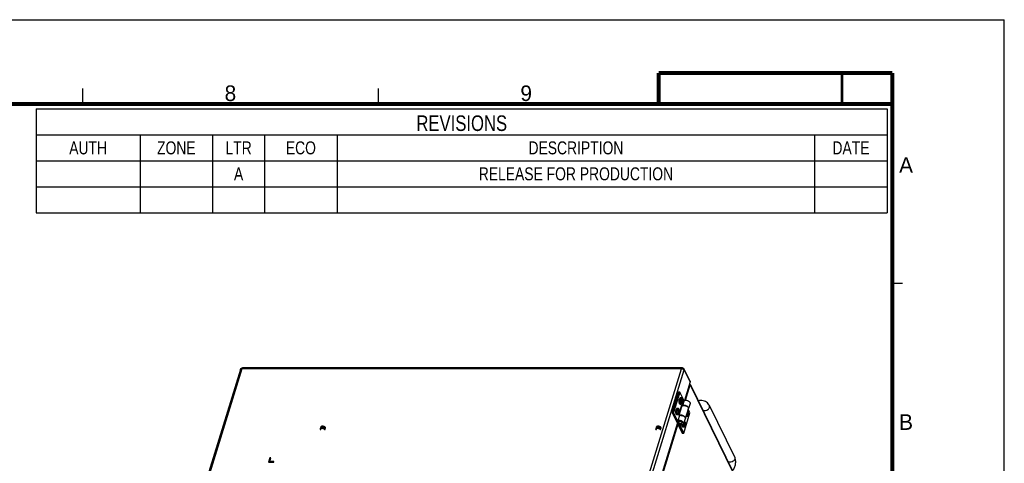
# Model space of a CAD drawing. Header units: millimetres. Extents: x 10 to 584, y 4 to 410.
# Tile 57 of 57: x 394 to 584, y 325 to 410. Entities that reach past the tile are written whole.
import ezdxf

# ---------------------------------------------------------------- set-up
doc = ezdxf.new("R2010")
doc.units = ezdxf.units.MM
doc.header["$LTSCALE"] = 32.67
doc.layers.get('0').update_dxf_attribs({"linetype": 'CONTINUOUS'})
doc.layers.add('02___PRT_ALL_AXES', color=7, linetype='CONTINUOUS')
doc.layers.add('06___PRT_ALL_SURFS', color=7, linetype='CONTINUOUS')
doc.styles.get("Standard").update_dxf_attribs({"font": 'txt', "width": 0.8})
doc.styles.add('TEXTSTYLE_2', font='txt')

# ---------------------------------------------------------------- blocks, each defined once
blk = doc.blocks.new('*T5')
at = {"color": 4, "linetype": 'Continuous'}
for p, q in [((0, 0), (164, 0)), ((0, 0), (0, -20)), ((164, 0), (164, -20)), ((0, -5), (164, -5)), ((20, -5), (20, -20)), ((34, -5), (34, -20)), ((44, -5), (44, -20)), ((58, -5), (58, -20)), ((150, -5), (150, -20)), ((0, -10), (164, -10)), ((0, -15), (164, -15)), ((0, -20), (164, -20))]:
    blk.add_line(p, q, dxfattribs=at)
at = {"color": 2, "linetype": 'Continuous', "attachment_point": 2, "line_spacing_factor": 0.9}
for s, insert, char_height, width in [('REVISIONS', (82, -1.25), 3, 43.2), ('AUTH', (10, -6.25), 2.5, 16), ('ZONE', (27, -6.25), 2.5, 16), ('LTR', (39, -6.25), 2.5, 12), ('ECO', (51, -6.25), 2.5, 12), ('DESCRIPTION', (104, -6.25), 2.5, 44), ('DATE', (157, -6.25), 2.5, 16), ('A', (39, -11.25), 2.5, 4), ('RELEASE FOR PRODUCTION', (104, -11.25), 2.5, 88)]:
    blk.add_mtext(s, dxfattribs=dict(at, insert=insert, char_height=char_height, width=width))

msp = doc.modelspace()

# ---------------------------------------------------------------- linework, layer by layer
at = {"color": 7, "linetype": 'Continuous'}
for p, q in [((10, 410), (584, 410)), ((584, 10), (584, 410)), ((406.4108, 393.7533), (406.4108, 396.7533)), ((463.4108, 393.7533), (463.4108, 396.7533)), ((562.4108, 359.2533), (564.4108, 359.2533)), ((436.8275, 342.6638), (420.4154, 289.5543)), ((437.0877, 342.7944), (420.6756, 289.6848)), ((521.8253, 342.7944), (437.0877, 342.7944)), ((521.9473, 342.9457), (437.2094, 342.9457)), ((505.4132, 289.6848), (521.8253, 342.7944)), ((505.9036, 289.4362), (522.3157, 342.5457)), ((523.4351, 340.422), (522.3064, 342.7219)), ((523.4444, 340.2458), (522.3157, 342.5457)), ((523.4444, 340.2458), (522.345, 336.6882)), ((521.2032, 338.3021), (519.9929, 334.3855)), ((521.4795, 338.3021), (520.2692, 334.3855)), ((521.4795, 338.3021), (521.2032, 338.3021)), ((522.2985, 336.6333), (521.4795, 338.3021)), ((521.2929, 333.9336), (521.8835, 335.8449)), ((521.7424, 336.3433), (521.7336, 336.3148)), ((521.909, 336.7648), (521.7384, 336.7648)), ((521.9274, 336.3433), (521.7424, 336.3433)), ((521.8727, 336.7648), (521.8151, 336.5783)), ((522, 336.5783), (521.8151, 336.5783)), ((521.8151, 336.5783), (521.8913, 336.4229)), ((521.8913, 336.4229), (521.8667, 336.3433)), ((521.8835, 335.8449), (521.9805, 335.6472)), ((522.0209, 336.4229), (521.8913, 336.4229)), ((522.0055, 336.7741), (521.9105, 336.7741)), ((522.3109, 336.6736), (522.0011, 335.671)), ((523.4366, 336.1151), (523.1268, 335.1125)), ((519.9929, 334.3855), (520.2692, 334.3855)), ((519.9929, 334.3855), (520.969, 332.3963)), ((521.2453, 332.3963), (520.2692, 334.3855)), ((521.1131, 334.3066), (521.1043, 334.2781)), ((521.2797, 334.7281), (521.1091, 334.7281)), ((521.2981, 334.3066), (521.1131, 334.3066)), ((521.2433, 334.7281), (521.1857, 334.5416)), ((521.3707, 334.5416), (521.1857, 334.5416)), ((521.1857, 334.5416), (521.2619, 334.3862)), ((521.2619, 334.3862), (521.2373, 334.3066)), ((521.3915, 334.3862), (521.2619, 334.3862)), ((521.3762, 334.7375), (521.2811, 334.7375)), ((521.2929, 333.9336), (521.398, 333.7194)), ((521.334, 333.8497), (521.8417, 335.4924)), ((521.8179, 335.4155), (521.7767, 335.4994)), ((522.0011, 335.671), (522.0123, 335.6626)), ((522.0123, 335.6627), (522.0132, 335.663)), ((522.2215, 330.4072), (523.4318, 334.3238)), ((522.541, 333.2168), (523.1219, 335.0968)), ((522.9016, 333.9812), (522.8928, 333.9527)), ((523.0866, 333.9812), (522.9016, 333.9812)), ((523.0682, 334.4026), (522.9074, 334.4026)), ((523.0318, 334.4026), (522.9742, 334.2162)), ((523.1592, 334.2162), (522.9742, 334.2162)), ((522.9742, 334.2162), (523.0505, 334.0608)), ((523.0505, 334.0608), (523.0259, 333.9812)), ((523.18, 334.0608), (523.0505, 334.0608)), ((523.1647, 334.412), (523.0696, 334.412)), ((523.4318, 334.3238), (523.0951, 335.01)), ((532.0461, 325.7497), (527.1655, 335.6955)), ((521.0017, 332.3411), (509.6123, 295.4852)), ((521.4104, 333.7597), (521.1006, 332.757)), ((521.1006, 332.757), (521.318, 332.5955)), ((521.3041, 332.097), (521.2314, 331.8617)), ((521.2712, 332.6303), (521.2326, 332.5056)), ((521.4055, 333.7705), (521.4048, 333.7701)), ((522.2263, 332.1985), (522.5361, 333.2012)), ((522.4388, 332.366), (522.278, 332.366)), ((522.4025, 332.366), (522.3448, 332.1795)), ((522.5298, 332.1795), (522.3448, 332.1795)), ((522.3448, 332.1795), (522.4211, 332.0241)), ((522.5353, 332.3753), (522.4403, 332.3753)), ((521.2314, 331.8617), (521.5077, 331.8617)), ((521.2314, 331.8617), (521.9452, 330.4072)), ((521.5077, 331.8617), (521.5529, 332.0082)), ((522.2215, 330.4072), (521.5077, 331.8617)), ((521.9452, 330.4072), (522.2215, 330.4072)), ((522.2722, 331.9445), (522.2634, 331.916)), ((522.4572, 331.9445), (522.2722, 331.9445)), ((522.4211, 332.0241), (522.3965, 331.9445)), ((522.5506, 332.0241), (522.4211, 332.0241)), ((442.4707, 325.6395), (442.2045, 324.7778)), ((442.2045, 324.7778), (443.2176, 324.7778)), ((442.5013, 325.5773), (442.2542, 324.7778)), ((442.4371, 324.9345), (442.655, 325.6395)), ((442.4371, 324.9345), (442.4676, 324.8723)), ((443.2661, 324.9345), (442.4371, 324.9345)), ((443.2468, 324.8723), (442.4676, 324.8723)), ((442.4707, 325.6395), (442.5013, 325.5773)), ((442.655, 325.6395), (442.4707, 325.6395)), ((442.6358, 325.5773), (442.5013, 325.5773)), ((443.2176, 324.7778), (443.2661, 324.9345))]:
    msp.add_line(p, q, dxfattribs=at)
at = {"color": 3, "linetype": 'Continuous'}
for p, q in [((522.5564, 336.7286), (523.4647, 339.6681)), ((523.4647, 339.6681), (538.6192, 308.7865)), ((523.5469, 339.6579), (538.6099, 308.9628)), ((509.8237, 295.5256), (521.1534, 332.1885))]:
    msp.add_line(p, q, dxfattribs=at)
at = {"color": 7, "linetype": 'Continuous'}
for points, const_width in [([(517.4108, 399.7533), (562.4108, 399.7533)], 0.8), ([(517.4108, 393.7533), (517.4108, 399.7533)], 0.8), ([(552.7257, 393.8548), (552.7257, 399.8857)], 0.5), ([(562.4108, 399.7533), (562.4108, 27.7533)], 0.8), ([(32.4108, 393.7533), (562.4108, 393.7533)], 0.8)]:
    msp.add_lwpolyline(points, dxfattribs=dict(at, const_width=const_width))
for centre, radius, start, end in [((521.9468, 342.5426), 0.4031, 70.139283, 89.897654), ((520.8441, 337.0872), 0.9507, 334.985919, 340.17678), ((520.907, 337.0637), 0.8835, 340.226293, 342.818259), ((520.2147, 335.0505), 0.9507, 334.985919, 340.17678), ((520.2777, 335.027), 0.8835, 340.226293, 342.818259), ((522.19, 335.2526), 0.4469, 113.436227, 115.211277), ((522.9118, 335.1617), 0.2199, 342.829566, 345.62876), ((522.9107, 335.162), 0.221, 345.630634, 348.555552), ((522.9166, 335.1774), 0.2199, 341.428286, 342.824051), ((521.4371, 332.4904), 0.2136, 206.138636, 206.36499), ((521.4225, 332.3784), 0.2409, 114.749593, 115.719537), ((521.5835, 333.4236), 0.3898, 117.2763, 121.474821), ((521.4733, 332.1284), 0.4979, 89.999067, 90.718398), ((521.4733, 332.1188), 0.5076, 89.224732, 89.998515), ((521.6991, 332.6861), 0.5198, 268.610373, 269.230852), ((521.699, 332.6728), 0.5065, 269.226968, 270.709565), ((521.6991, 332.6591), 0.4928, 270.713478, 271.308819), ((521.7505, 332.4125), 0.2391, 294.746036, 295.720675), ((521.7528, 332.4079), 0.2339, 295.722435, 296.295499), ((521.7344, 332.3018), 0.2144, 26.114272, 26.364155), ((522.3261, 333.266), 0.2198, 342.830625, 345.015897), ((522.3309, 333.2817), 0.2198, 340.738284, 342.828536), ((522.3257, 333.2662), 0.2202, 345.015736, 345.900304), ((522.3247, 333.2664), 0.2212, 345.902486, 348.88446)]:
    msp.add_arc(centre, radius, start, end, dxfattribs=at)
for points in [[(436.8274, 342.6633), (436.8592, 342.7663), (436.9418, 342.8617), (437.0393, 342.9076)], [(437.0393, 342.9076), (437.0919, 342.9323), (437.1513, 342.9456), (437.2094, 342.9457)], [(521.8253, 342.7944), (521.9106, 342.7944), (521.9972, 342.7752), (522.076, 342.7425)], [(522.3064, 342.7219), (522.2625, 342.8115), (522.1775, 342.8877), (522.0837, 342.9217)], [(522.3157, 342.5457), (522.3331, 342.6019), (522.3323, 342.6691), (522.3064, 342.7219)], [(523.4351, 340.422), (523.461, 340.3692), (523.4618, 340.302), (523.4444, 340.2458)]]:
    msp.add_open_spline(points, degree=3, dxfattribs=at)
for points, knots in [([(436.8275, 342.6638), (436.8337, 342.6837), (436.8892, 342.7733), (437.0074, 342.7944), (437.0877, 342.7944)], [0, 0, 0, 0, 0.20600799, 1, 1, 1, 1]), ([(437.0877, 342.7944), (437.0944, 342.816), (437.1157, 342.8752), (437.1657, 342.9455), (437.2094, 342.9457)], [0, 0, 0, 0, 0.3416103, 1, 1, 1, 1]), ([(521.9473, 342.9457), (521.9353, 342.9457), (521.8682, 342.9221), (521.8416, 342.8473), (521.8253, 342.7944)], [0, 0, 0, 0, 0.17882214, 1, 1, 1, 1]), ([(522.076, 342.7425), (522.0996, 342.7327), (522.1827, 342.6925), (522.2593, 342.6329), (522.2971, 342.5774)], [0, 0, 0, 0, 0.27548123, 1, 1, 1, 1]), ([(522.2971, 342.5774), (522.3007, 342.5723), (522.3073, 342.5619), (522.3131, 342.5511), (522.3157, 342.5457)], [0, 0, 0, 0, 0.5100995, 1, 1, 1, 1]), ([(521.8364, 336.5298), (521.8273, 336.5432), (521.7878, 336.5983), (521.7423, 336.649), (521.7056, 336.6852)], [0, 0, 0, 0, 0.23929303, 1, 1, 1, 1]), ([(521.7209, 336.3339), (521.7323, 336.3496), (521.7756, 336.412), (521.8129, 336.4785), (521.8364, 336.5298)], [0, 0, 0, 0, 0.25627656, 1, 1, 1, 1]), ([(521.8119, 336.1475), (521.8073, 336.1632), (521.7849, 336.2289), (521.7509, 336.2903), (521.7209, 336.3339)], [0, 0, 0, 0, 0.23613209, 1, 1, 1, 1]), ([(521.7511, 336.8027), (521.7541, 336.8124), (521.7653, 336.8511), (521.7737, 336.8905), (521.7782, 336.9202)], [0, 0, 0, 0, 0.25416948, 1, 1, 1, 1]), ([(521.7782, 336.9202), (521.7908, 336.9078), (521.8381, 336.8592), (521.881, 336.8063), (521.909, 336.7648)], [0, 0, 0, 0, 0.26089706, 1, 1, 1, 1]), ([(521.9274, 336.3433), (521.9197, 336.3265), (521.8863, 336.2584), (521.8457, 336.1938), (521.8119, 336.1475)], [0, 0, 0, 0, 0.24392465, 1, 1, 1, 1]), ([(521.909, 336.7648), (521.9117, 336.7813), (521.92, 336.8462), (521.9199, 336.9122), (521.9146, 336.9606)], [0, 0, 0, 0, 0.25600056, 1, 1, 1, 1]), ([(521.9146, 336.9606), (521.925, 336.9454), (521.9622, 336.887), (521.9914, 336.823), (522.0055, 336.7741)], [0, 0, 0, 0, 0.26514698, 1, 1, 1, 1]), ([(521.9482, 336.1879), (521.9488, 336.2005), (521.9485, 336.253), (521.9388, 336.3052), (521.9274, 336.3433)], [0, 0, 0, 0, 0.24193696, 1, 1, 1, 1]), ([(521.9937, 336.3054), (521.9907, 336.2955), (521.9776, 336.2556), (521.9616, 336.2166), (521.9482, 336.1879)], [0, 0, 0, 0, 0.24595434, 1, 1, 1, 1]), ([(522.0209, 336.4229), (522.0194, 336.4131), (522.0126, 336.3735), (522.0027, 336.3343), (521.9937, 336.3054)], [0, 0, 0, 0, 0.2460707, 1, 1, 1, 1]), ([(522.0055, 336.7741), (522.0073, 336.7582), (522.0122, 336.6929), (522.0078, 336.6271), (522, 336.5783)], [0, 0, 0, 0, 0.24495832, 1, 1, 1, 1]), ([(522, 336.5783), (522.004, 336.5652), (522.0172, 336.5145), (522.0224, 336.4616), (522.0209, 336.4229)], [0, 0, 0, 0, 0.25992908, 1, 1, 1, 1]), ([(522.3109, 336.6736), (522.3618, 336.6982), (522.4818, 336.73), (522.6759, 336.7325), (522.8817, 336.6945), (523.0791, 336.6194), (523.2491, 336.5147), (523.3596, 336.4059), (523.4166, 336.3122), (523.4416, 336.2445), (523.4494, 336.1778), (523.4427, 336.135), (523.4366, 336.1151)], [0, 0, 0, 0, 0.11677475, 0.25201411, 0.39860638, 0.54672319, 0.68620503, 0.80886717, 0.86275226, 0.91180007, 0.95698766, 1, 1, 1, 1]), ([(526.7833, 336.2079), (526.6711, 336.3107), (526.4164, 336.4868), (525.8294, 336.6953), (525.3449, 336.6825), (525.0396, 336.6172)], [0, 0, 0, 0, 0.24648921, 0.49429895, 1, 1, 1, 1]), ([(527.1655, 335.6955), (527.1418, 335.7437), (527.0392, 335.9313), (526.9013, 336.0997), (526.7833, 336.2079)], [0, 0, 0, 0, 0.25133976, 1, 1, 1, 1]), ([(521.207, 334.4931), (521.198, 334.5066), (521.1584, 334.5616), (521.113, 334.6124), (521.0762, 334.6485)], [0, 0, 0, 0, 0.23929303, 1, 1, 1, 1]), ([(521.0915, 334.2973), (521.103, 334.313), (521.1462, 334.3753), (521.1835, 334.4418), (521.207, 334.4931)], [0, 0, 0, 0, 0.25627656, 1, 1, 1, 1]), ([(521.1825, 334.1108), (521.178, 334.1265), (521.1555, 334.1922), (521.1215, 334.2536), (521.0915, 334.2973)], [0, 0, 0, 0, 0.23613209, 1, 1, 1, 1]), ([(521.1217, 334.766), (521.1247, 334.7758), (521.1359, 334.8144), (521.1443, 334.8539), (521.1488, 334.8835)], [0, 0, 0, 0, 0.25416948, 1, 1, 1, 1]), ([(521.1488, 334.8835), (521.1614, 334.8711), (521.2087, 334.8225), (521.2516, 334.7696), (521.2797, 334.7281)], [0, 0, 0, 0, 0.26089706, 1, 1, 1, 1]), ([(521.2981, 334.3066), (521.2903, 334.2898), (521.2569, 334.2217), (521.2163, 334.1572), (521.1825, 334.1108)], [0, 0, 0, 0, 0.24392465, 1, 1, 1, 1]), ([(521.2797, 334.7281), (521.2823, 334.7447), (521.2906, 334.8095), (521.2905, 334.8756), (521.2852, 334.9239)], [0, 0, 0, 0, 0.25600056, 1, 1, 1, 1]), ([(521.2852, 334.9239), (521.2956, 334.9088), (521.3329, 334.8504), (521.362, 334.7864), (521.3762, 334.7375)], [0, 0, 0, 0, 0.26514698, 1, 1, 1, 1]), ([(521.3189, 334.1512), (521.3194, 334.1639), (521.3191, 334.2163), (521.3095, 334.2686), (521.2981, 334.3066)], [0, 0, 0, 0, 0.24193696, 1, 1, 1, 1]), ([(521.3644, 334.2687), (521.3613, 334.2589), (521.3482, 334.2189), (521.3323, 334.1799), (521.3189, 334.1512)], [0, 0, 0, 0, 0.24595434, 1, 1, 1, 1]), ([(521.3915, 334.3862), (521.39, 334.3764), (521.3832, 334.3368), (521.3733, 334.2977), (521.3644, 334.2687)], [0, 0, 0, 0, 0.2460707, 1, 1, 1, 1]), ([(521.3762, 334.7375), (521.3779, 334.7215), (521.3828, 334.6563), (521.3785, 334.5904), (521.3707, 334.5416)], [0, 0, 0, 0, 0.24495832, 1, 1, 1, 1]), ([(521.3707, 334.5416), (521.3746, 334.5286), (521.3878, 334.4779), (521.3931, 334.425), (521.3915, 334.3862)], [0, 0, 0, 0, 0.25992908, 1, 1, 1, 1]), ([(521.8417, 335.4924), (521.8524, 335.5272), (521.8954, 335.596), (521.9623, 335.6393), (521.9997, 335.657)], [0, 0, 0, 0, 0.46824502, 1, 1, 1, 1]), ([(523.1268, 335.1125), (523.1329, 335.1324), (523.1396, 335.1752), (523.1317, 335.2418), (523.1068, 335.3096), (523.0498, 335.4032), (522.9393, 335.5121), (522.7693, 335.6167), (522.5718, 335.6918), (522.366, 335.7298), (522.172, 335.7273), (522.052, 335.6955), (522.0011, 335.671)], [0, 0, 0, 0, 0.04301222, 0.08819936, 0.13724646, 0.19113082, 0.31379294, 0.45327612, 0.60139287, 0.74798385, 0.88322244, 1, 1, 1, 1]), ([(522.0132, 335.663), (522.064, 335.685), (522.1815, 335.7128), (522.3699, 335.7129), (522.5684, 335.6753), (522.759, 335.6032), (522.9247, 335.5032), (523.0508, 335.384), (523.1165, 335.2701), (523.134, 335.1803), (523.1314, 335.138), (523.1274, 335.1182)], [0, 0, 0, 0, 0.11776293, 0.2527742, 0.39824413, 0.5450936, 0.68396759, 0.80718512, 0.91109848, 0.95687661, 1, 1, 1, 1]), ([(522.9956, 334.1676), (522.9873, 334.1798), (522.9517, 334.2297), (522.9112, 334.2761), (522.8785, 334.3093)], [0, 0, 0, 0, 0.24018529, 1, 1, 1, 1]), ([(522.8801, 333.9718), (522.8915, 333.9875), (522.9347, 334.0499), (522.9721, 334.1164), (522.9956, 334.1676)], [0, 0, 0, 0, 0.25627656, 1, 1, 1, 1]), ([(522.9711, 333.7853), (522.9665, 333.8011), (522.9441, 333.8667), (522.91, 333.9281), (522.8801, 333.9718)], [0, 0, 0, 0, 0.23613209, 1, 1, 1, 1]), ([(522.9512, 334.5443), (522.9623, 334.5329), (523.0044, 334.4883), (523.0428, 334.4402), (523.0682, 334.4026)], [0, 0, 0, 0, 0.25998752, 1, 1, 1, 1]), ([(523.0866, 333.9812), (523.0789, 333.9643), (523.0454, 333.8962), (523.0048, 333.8317), (522.9711, 333.7853)], [0, 0, 0, 0, 0.24392465, 1, 1, 1, 1]), ([(523.0682, 334.4026), (523.0708, 334.4192), (523.0791, 334.4841), (523.079, 334.5501), (523.0737, 334.5985)], [0, 0, 0, 0, 0.25600056, 1, 1, 1, 1]), ([(523.0737, 334.5985), (523.0841, 334.5833), (523.1214, 334.5249), (523.1505, 334.4609), (523.1647, 334.412)], [0, 0, 0, 0, 0.26514698, 1, 1, 1, 1]), ([(523.1074, 333.8258), (523.1079, 333.8384), (523.1077, 333.8909), (523.098, 333.9431), (523.0866, 333.9812)], [0, 0, 0, 0, 0.24193696, 1, 1, 1, 1]), ([(523.1529, 333.9433), (523.1499, 333.9334), (523.1367, 333.8935), (523.1208, 333.8545), (523.1074, 333.8258)], [0, 0, 0, 0, 0.24595434, 1, 1, 1, 1]), ([(523.18, 334.0608), (523.1785, 334.051), (523.1717, 334.0113), (523.1619, 333.9722), (523.1529, 333.9433)], [0, 0, 0, 0, 0.2460707, 1, 1, 1, 1]), ([(523.1647, 334.412), (523.1665, 334.3961), (523.1713, 334.3308), (523.167, 334.2649), (523.1592, 334.2162)], [0, 0, 0, 0, 0.24495832, 1, 1, 1, 1]), ([(523.1592, 334.2162), (523.1631, 334.2031), (523.1763, 334.1524), (523.1816, 334.0995), (523.18, 334.0608)], [0, 0, 0, 0, 0.25992908, 1, 1, 1, 1]), ([(525.9376, 334.786), (526.0769, 334.7154), (526.4336, 334.6902), (526.7477, 334.8326), (526.8873, 334.9403)], [0, 0, 0, 0, 0.46983786, 1, 1, 1, 1]), ([(526.8873, 334.9403), (526.9523, 334.9905), (527.0667, 335.102), (527.1819, 335.2998), (527.2232, 335.5067), (527.1931, 335.6391), (527.1655, 335.6955)], [0, 0, 0, 0, 0.28495469, 0.54678706, 0.78242051, 1, 1, 1, 1]), ([(520.969, 332.3963), (520.9713, 332.3917), (520.9811, 332.3727), (520.9924, 332.3544), (521.0016, 332.3411)], [0, 0, 0, 0, 0.24279709, 1, 1, 1, 1]), ([(521.0016, 332.3411), (521.0339, 332.2942), (521.1201, 332.2056), (521.2815, 332.1014), (521.4709, 332.024), (521.6709, 331.9809), (521.8633, 331.976), (522.0311, 332.0096), (522.1441, 332.0728), (522.2024, 332.1412), (522.2203, 332.1792), (522.2263, 332.1985)], [0, 0, 0, 0, 0.12079872, 0.25841312, 0.40546729, 0.55252869, 0.69016189, 0.81098947, 0.91225492, 0.95715188, 1, 1, 1, 1]), ([(522.2263, 332.1985), (522.2324, 332.2184), (522.2391, 332.2612), (522.2312, 332.3278), (522.2063, 332.3956), (522.1493, 332.4893), (522.0388, 332.5981), (521.8688, 332.7028), (521.6713, 332.7778), (521.4655, 332.8158), (521.2715, 332.8133), (521.1515, 332.7815), (521.1006, 332.757)], [0, 0, 0, 0, 0.04301252, 0.08820014, 0.1372475, 0.19113243, 0.31379641, 0.45327982, 0.60139506, 0.74798603, 0.88322607, 1, 1, 1, 1]), ([(521.2326, 332.5056), (521.2272, 332.4879), (521.2247, 332.4473), (521.2466, 332.3868), (521.29, 332.3284), (521.352, 332.2749), (521.4288, 332.2292), (521.5433, 332.1828), (521.6372, 332.1663), (521.699, 332.1663)], [0, 0, 0, 0, 0.08644528, 0.18309526, 0.29530556, 0.42326796, 0.56364149, 0.71099668, 1, 1, 1, 1]), ([(521.318, 332.5955), (521.2978, 332.5858), (521.2617, 332.5619), (521.2385, 332.5245), (521.2326, 332.5056)], [0, 0, 0, 0, 0.53104063, 1, 1, 1, 1]), ([(521.6865, 332.1665), (521.6407, 332.1676), (521.5483, 332.1817), (521.4206, 332.2303), (521.3145, 332.3006), (521.2619, 332.363), (521.2457, 332.3956)], [0, 0, 0, 0, 0.2662844, 0.53780729, 0.78873458, 1, 1, 1, 1]), ([(521.318, 332.5955), (521.3655, 332.6184), (521.4843, 332.6358), (521.6609, 332.6038), (521.8209, 332.5263), (521.9043, 332.4423), (521.9269, 332.3963)], [0, 0, 0, 0, 0.23066054, 0.50467375, 0.77593624, 1, 1, 1, 1]), ([(521.467, 332.6263), (521.4535, 332.6261), (521.404, 332.6235), (521.3544, 332.6123), (521.3217, 332.5972)], [0, 0, 0, 0, 0.27249107, 1, 1, 1, 1]), ([(522.541, 333.2168), (522.5472, 333.2369), (522.5539, 333.2801), (522.5457, 333.3474), (522.5201, 333.4158), (522.4619, 333.5102), (522.3494, 333.6197), (522.1768, 333.7244), (521.977, 333.7988), (521.7696, 333.8352), (521.5751, 333.8303), (521.4556, 333.7962), (521.4055, 333.7705)], [0, 0, 0, 0, 0.04307602, 0.08836719, 0.13758154, 0.19169875, 0.31495812, 0.4550322, 0.60347955, 0.74992463, 0.88443308, 1, 1, 1, 1]), ([(521.4104, 333.7597), (521.46, 333.7836), (521.5767, 333.815), (521.7656, 333.819), (521.9666, 333.7842), (522.161, 333.7135), (522.3308, 333.6138), (522.4437, 333.5094), (522.5053, 333.4187), (522.5346, 333.3525), (522.5481, 333.287), (522.5458, 333.2439), (522.5418, 333.2237)], [0, 0, 0, 0, 0.11566073, 0.24933931, 0.39442681, 0.54169703, 0.68147514, 0.80569384, 0.86065588, 0.91077548, 0.95676508, 1, 1, 1, 1]), ([(521.9266, 332.3971), (521.9102, 332.43), (521.8568, 332.4931), (521.7491, 332.5637), (521.6197, 332.6121), (521.5263, 332.6256), (521.4801, 332.6263)], [0, 0, 0, 0, 0.2114329, 0.46280328, 0.73446411, 1, 1, 1, 1]), ([(521.699, 332.1663), (521.728, 332.1663), (521.7825, 332.1709), (521.8558, 332.194), (521.9117, 332.2322), (521.9339, 332.2687), (521.9396, 332.2871)], [0, 0, 0, 0, 0.30382081, 0.56993199, 0.79776815, 1, 1, 1, 1]), ([(521.8506, 332.1954), (521.8407, 332.1908), (521.7958, 332.1737), (521.7473, 332.1673), (521.7104, 332.1665)], [0, 0, 0, 0, 0.22823795, 1, 1, 1, 1]), ([(521.9269, 332.3963), (521.9356, 332.3787), (521.9477, 332.3425), (521.9449, 332.304), (521.9396, 332.2871)], [0, 0, 0, 0, 0.52601969, 1, 1, 1, 1]), ([(522.3662, 332.131), (522.358, 332.1432), (522.3223, 332.1931), (522.2818, 332.2394), (522.2492, 332.2726)], [0, 0, 0, 0, 0.24018529, 1, 1, 1, 1]), ([(522.2507, 331.9352), (522.2621, 331.9509), (522.3054, 332.0132), (522.3427, 332.0797), (522.3662, 332.131)], [0, 0, 0, 0, 0.25627656, 1, 1, 1, 1]), ([(522.3218, 332.5076), (522.333, 332.4962), (522.375, 332.4517), (522.4134, 332.4036), (522.4388, 332.366)], [0, 0, 0, 0, 0.25998752, 1, 1, 1, 1]), ([(522.4388, 332.366), (522.4415, 332.3825), (522.4498, 332.4474), (522.4497, 332.5135), (522.4443, 332.5618)], [0, 0, 0, 0, 0.25600056, 1, 1, 1, 1]), ([(522.4443, 332.5618), (522.4547, 332.5467), (522.492, 332.4883), (522.5212, 332.4243), (522.5353, 332.3753)], [0, 0, 0, 0, 0.26514698, 1, 1, 1, 1]), ([(522.5353, 332.3753), (522.5371, 332.3594), (522.542, 332.2942), (522.5376, 332.2283), (522.5298, 332.1795)], [0, 0, 0, 0, 0.24495832, 1, 1, 1, 1]), ([(522.5298, 332.1795), (522.5337, 332.1665), (522.547, 332.1158), (522.5522, 332.0629), (522.5506, 332.0241)], [0, 0, 0, 0, 0.25992908, 1, 1, 1, 1]), ([(522.3417, 331.7487), (522.3371, 331.7644), (522.3147, 331.8301), (522.2807, 331.8915), (522.2507, 331.9352)], [0, 0, 0, 0, 0.23613209, 1, 1, 1, 1]), ([(522.4572, 331.9445), (522.4495, 331.9277), (522.416, 331.8596), (522.3755, 331.795), (522.3417, 331.7487)], [0, 0, 0, 0, 0.24392465, 1, 1, 1, 1]), ([(522.478, 331.7891), (522.4785, 331.8018), (522.4783, 331.8542), (522.4686, 331.9065), (522.4572, 331.9445)], [0, 0, 0, 0, 0.24193696, 1, 1, 1, 1]), ([(522.5235, 331.9066), (522.5205, 331.8967), (522.5074, 331.8568), (522.4914, 331.8178), (522.478, 331.7891)], [0, 0, 0, 0, 0.24595434, 1, 1, 1, 1]), ([(522.5506, 332.0241), (522.5492, 332.0143), (522.5423, 331.9747), (522.5325, 331.9356), (522.5235, 331.9066)], [0, 0, 0, 0, 0.2460707, 1, 1, 1, 1]), ([(531.7679, 324.9945), (531.6284, 324.8868), (531.3143, 324.7444), (530.9576, 324.7696), (530.8183, 324.8402)], [0, 0, 0, 0, 0.53016214, 1, 1, 1, 1]), ([(531.6532, 323.1398), (531.7933, 323.3397), (532.0302, 323.7599), (532.2364, 324.4379), (532.2635, 325.1209), (532.1417, 325.555), (532.0461, 325.7497)], [0, 0, 0, 0, 0.26553062, 0.52047029, 0.76406631, 1, 1, 1, 1]), ([(532.0461, 325.7497), (532.0738, 325.6934), (532.1039, 325.561), (532.0626, 325.3541), (531.9473, 325.1562), (531.833, 325.0447), (531.7679, 324.9945)], [0, 0, 0, 0, 0.2175795, 0.45321294, 0.71504531, 1, 1, 1, 1])]:
    msp.add_open_spline(points, degree=3, knots=knots, dxfattribs=at)
at = {"color": 3, "linetype": 'Continuous'}
for points, knots in [([(523.3129, 339.8203), (523.3302, 339.8098), (523.3626, 339.7877), (523.4172, 339.7401), (523.4501, 339.698), (523.4647, 339.6681)], [0, 0, 0, 0, 0.27861606, 0.54003404, 1, 1, 1, 1]), ([(523.3604, 339.7879), (523.3813, 339.7838), (523.4211, 339.7723), (523.4746, 339.7439), (523.5179, 339.7057), (523.5389, 339.6743), (523.5469, 339.6579)], [0, 0, 0, 0, 0.27065414, 0.52497409, 0.7661721, 1, 1, 1, 1]), ([(523.5469, 339.6579), (523.5533, 339.6449), (523.5634, 339.6174), (523.5699, 339.5734), (523.5678, 339.5274), (523.561, 339.4968), (523.5563, 339.4816)], [0, 0, 0, 0, 0.23908432, 0.48291624, 0.73557493, 1, 1, 1, 1])]:
    msp.add_open_spline(points, degree=3, knots=knots, dxfattribs=at)
at = {"layer": '02___PRT_ALL_AXES', "color": 7, "linetype": 'Continuous'}
for p, q in [((521.7692, 337.1875), (521.585, 337.1875)), ((521.7692, 335.9232), (521.585, 335.9232)), ((521.1398, 335.1509), (520.9556, 335.1509)), ((521.1398, 333.8865), (520.9556, 333.8865)), ((522.9283, 333.5611), (522.7441, 333.5611)), ((522.299, 331.5244), (522.1148, 331.5244))]:
    msp.add_line(p, q, dxfattribs=at)
for centre, radius, start, end in [((520.8297, 336.5553), 1.2, 342.827637, 22.656124), ((520.8291, 336.5556), 1.2007, 337.345436, 342.82606), ((520.2003, 334.5187), 1.2, 342.827637, 22.656124), ((520.1997, 334.5189), 1.2007, 337.345436, 342.82606), ((521.9889, 334.1932), 1.2, 342.827637, 22.656124), ((521.3595, 332.1566), 1.2, 342.827637, 22.656124), ((521.9882, 334.1935), 1.2007, 337.345436, 342.82606), ((521.3589, 332.1568), 1.2007, 337.345436, 342.82606)]:
    msp.add_arc(centre, radius, start, end, dxfattribs=at)
for points, knots in [([(521.585, 335.9232), (521.5733, 335.9232), (521.5487, 335.9279), (521.5142, 335.9477), (521.4818, 335.9791), (521.4517, 336.0214), (521.4243, 336.0738), (521.3903, 336.1598), (521.3589, 336.2857), (521.339, 336.4506), (521.3371, 336.6236), (521.3533, 336.7913), (521.3768, 336.8986), (521.3921, 336.9483)], [0, 0, 0, 0, 0.03117406, 0.06546943, 0.10507914, 0.15111672, 0.20388813, 0.26315974, 0.39845998, 0.54968476, 0.70719426, 0.86060116, 1, 1, 1, 1]), ([(521.585, 337.1875), (521.5757, 337.1875), (521.5563, 337.1846), (521.5285, 337.172), (521.5017, 337.1517), (521.4656, 337.1123), (521.4258, 337.0443), (521.4027, 336.9827), (521.3921, 336.9483)], [0, 0, 0, 0, 0.0859085, 0.17754041, 0.27941029, 0.39440338, 0.66812473, 1, 1, 1, 1]), ([(521.7692, 335.9232), (521.7575, 335.9232), (521.7329, 335.9279), (521.6984, 335.9477), (521.666, 335.9791), (521.6359, 336.0214), (521.6085, 336.0738), (521.5745, 336.1598), (521.5431, 336.2857), (521.5233, 336.4506), (521.5213, 336.6236), (521.5375, 336.7913), (521.561, 336.8986), (521.5763, 336.9483)], [0, 0, 0, 0, 0.03117406, 0.06546943, 0.10507914, 0.15111672, 0.20388813, 0.26315974, 0.39845998, 0.54968476, 0.70719426, 0.86060116, 1, 1, 1, 1]), ([(521.7692, 337.1875), (521.7599, 337.1875), (521.7405, 337.1846), (521.7127, 337.172), (521.6859, 337.1517), (521.6498, 337.1123), (521.61, 337.0443), (521.587, 336.9827), (521.5763, 336.9483)], [0, 0, 0, 0, 0.0859085, 0.17754041, 0.27941029, 0.39440338, 0.66812473, 1, 1, 1, 1]), ([(521.9371, 337.0176), (521.9267, 337.0425), (521.9048, 337.0872), (521.8644, 337.1423), (521.8252, 337.1735), (521.7928, 337.1855), (521.7769, 337.1875), (521.7692, 337.1875)], [0, 0, 0, 0, 0.32242342, 0.59115523, 0.81077018, 0.90756641, 1, 1, 1, 1]), ([(521.9371, 336.0931), (521.9267, 336.0682), (521.9048, 336.0235), (521.8644, 335.9683), (521.8252, 335.9372), (521.7928, 335.9251), (521.7769, 335.9232), (521.7692, 335.9232)], [0, 0, 0, 0, 0.32241877, 0.59115318, 0.81076968, 0.9075659, 1, 1, 1, 1]), ([(520.9556, 333.8865), (520.944, 333.8865), (520.9193, 333.8912), (520.8848, 333.911), (520.8524, 333.9424), (520.8223, 333.9847), (520.7949, 334.0371), (520.7609, 334.1232), (520.7296, 334.249), (520.7097, 334.414), (520.7077, 334.587), (520.7239, 334.7547), (520.7474, 334.8619), (520.7628, 334.9117)], [0, 0, 0, 0, 0.03117406, 0.06546943, 0.10507914, 0.15111672, 0.20388813, 0.26315974, 0.39845998, 0.54968476, 0.70719426, 0.86060116, 1, 1, 1, 1]), ([(520.9556, 335.1509), (520.9463, 335.1509), (520.927, 335.148), (520.8991, 335.1354), (520.8723, 335.115), (520.8362, 335.0757), (520.7964, 335.0077), (520.7734, 334.946), (520.7628, 334.9117)], [0, 0, 0, 0, 0.0859085, 0.17754041, 0.27941029, 0.39440338, 0.66812473, 1, 1, 1, 1]), ([(521.1398, 333.8865), (521.1282, 333.8865), (521.1036, 333.8912), (521.0691, 333.911), (521.0367, 333.9424), (521.0066, 333.9847), (520.9791, 334.0371), (520.9451, 334.1232), (520.9138, 334.249), (520.8939, 334.414), (520.892, 334.587), (520.9081, 334.7547), (520.9316, 334.8619), (520.947, 334.9117)], [0, 0, 0, 0, 0.03117406, 0.06546943, 0.10507914, 0.15111672, 0.20388813, 0.26315974, 0.39845998, 0.54968476, 0.70719426, 0.86060116, 1, 1, 1, 1]), ([(521.1398, 335.1509), (521.1305, 335.1509), (521.1112, 335.148), (521.0833, 335.1354), (521.0565, 335.115), (521.0204, 335.0757), (520.9806, 335.0077), (520.9576, 334.946), (520.947, 334.9117)], [0, 0, 0, 0, 0.0859085, 0.17754041, 0.27941029, 0.39440338, 0.66812473, 1, 1, 1, 1]), ([(521.3077, 334.9809), (521.2973, 335.0059), (521.2754, 335.0506), (521.2351, 335.1057), (521.1958, 335.1368), (521.1635, 335.1489), (521.1476, 335.1509), (521.1398, 335.1509)], [0, 0, 0, 0, 0.32242342, 0.59115523, 0.81077018, 0.90756641, 1, 1, 1, 1]), ([(521.3077, 334.0565), (521.2973, 334.0315), (521.2754, 333.9868), (521.2351, 333.9317), (521.1958, 333.9005), (521.1635, 333.8885), (521.1476, 333.8865), (521.1398, 333.8865)], [0, 0, 0, 0, 0.32241877, 0.59115318, 0.81076968, 0.9075659, 1, 1, 1, 1]), ([(523.0963, 334.6555), (523.0864, 334.6792), (523.0656, 334.722), (523.0378, 334.7609), (523.023, 334.7768)], [0, 0, 0, 0, 0.5426891, 1, 1, 1, 1]), ([(522.4669, 332.6188), (522.457, 332.6426), (522.4362, 332.6853), (522.4084, 332.7243), (522.3936, 332.7401)], [0, 0, 0, 0, 0.5426891, 1, 1, 1, 1]), ([(522.7441, 333.5611), (522.7294, 333.5611), (522.6975, 333.5689), (522.6716, 333.5882), (522.6593, 333.5998)], [0, 0, 0, 0, 0.46503678, 1, 1, 1, 1]), ([(522.9283, 333.5611), (522.9185, 333.5611), (522.8981, 333.5643), (522.8688, 333.5783), (522.8408, 333.6008), (522.8031, 333.6443), (522.7622, 333.719), (522.7391, 333.7864), (522.7285, 333.8239)], [0, 0, 0, 0, 0.08410113, 0.17436564, 0.27554428, 0.39054329, 0.6658461, 1, 1, 1, 1]), ([(523.0963, 333.731), (523.0859, 333.7061), (523.064, 333.6614), (523.0236, 333.6062), (522.9843, 333.5751), (522.952, 333.563), (522.9361, 333.5611), (522.9283, 333.5611)], [0, 0, 0, 0, 0.32241877, 0.59115318, 0.81076968, 0.9075659, 1, 1, 1, 1]), ([(522.1148, 331.5244), (522.1013, 331.5244), (522.0723, 331.5309), (522.0328, 331.5575), (521.9964, 331.5991), (521.9634, 331.6546), (521.9343, 331.7227), (521.9097, 331.8019), (521.8903, 331.8902), (521.8814, 331.9522), (521.8779, 331.9842)], [0, 0, 0, 0, 0.0736496, 0.15686298, 0.2557018, 0.37259035, 0.50750225, 0.65887202, 0.82412525, 1, 1, 1, 1]), ([(522.299, 331.5244), (522.2847, 331.5244), (522.2538, 331.5318), (522.2123, 331.5616), (522.1744, 331.6078), (522.1471, 331.657), (522.127, 331.7032), (522.1073, 331.757), (522.0865, 331.8313), (522.0683, 331.9275), (522.0606, 331.9947), (522.0578, 332.0293)], [0, 0, 0, 0, 0.07205269, 0.1544194, 0.25334014, 0.37101287, 0.4368549, 0.50708119, 0.65940095, 0.8249619, 1, 1, 1, 1]), ([(522.4669, 331.6943), (522.4565, 331.6694), (522.4346, 331.6247), (522.3942, 331.5696), (522.355, 331.5384), (522.3226, 331.5264), (522.3067, 331.5244), (522.299, 331.5244)], [0, 0, 0, 0, 0.32241877, 0.59115318, 0.81076968, 0.9075659, 1, 1, 1, 1])]:
    msp.add_open_spline(points, degree=3, knots=knots, dxfattribs=at)
at = {"layer": '06___PRT_ALL_SURFS', "color": 6, "linetype": 'Continuous'}
for p, q in [((452.2845, 331.5524), (452.1828, 331.2234)), ((452.2, 331.0758), (452.3017, 331.4048)), ((452.3752, 331.5243), (452.2736, 331.1953)), ((452.2875, 331.0758), (452.3892, 331.4048)), ((453.0335, 331.0758), (453.1352, 331.4048)), ((453.121, 331.0758), (453.2227, 331.4048)), ((516.943, 331.5524), (516.8413, 331.2234)), ((516.8585, 331.0758), (516.9601, 331.4048)), ((517.0337, 331.5243), (516.9321, 331.1953)), ((516.946, 331.0758), (517.0476, 331.4048)), ((517.692, 331.0758), (517.7937, 331.4048)), ((517.7795, 331.0758), (517.8812, 331.4048))]:
    msp.add_line(p, q, dxfattribs=at)
at = {"layer": '06___PRT_ALL_SURFS', "color": 7, "linetype": 'Continuous'}
for p, q in [((452.2, 331.0758), (452.2875, 331.0758)), ((452.3017, 331.4048), (452.3892, 331.4048)), ((453.0335, 331.0758), (453.121, 331.0758)), ((453.1352, 331.4048), (453.2227, 331.4048)), ((516.8585, 331.0758), (516.946, 331.0758)), ((516.9601, 331.4048), (517.0476, 331.4048)), ((517.692, 331.0758), (517.7795, 331.0758)), ((517.7937, 331.4048), (517.8812, 331.4048))]:
    msp.add_line(p, q, dxfattribs=at)
for points, knots in [([(453.121, 331.0758), (453.1111, 331.0959), (453.0853, 331.1361), (453.0345, 331.1909), (452.9713, 331.2419), (452.8978, 331.2872), (452.8164, 331.3255), (452.7298, 331.3555), (452.6409, 331.3762), (452.5527, 331.3868), (452.468, 331.3872), (452.3897, 331.3771), (452.3202, 331.3569), (452.2617, 331.327), (452.2163, 331.2881), (452.1861, 331.2409), (452.173, 331.1874), (452.1776, 331.1305), (452.1911, 331.0939), (452.2, 331.0758)], [0, 0, 0, 0, 0.05368483, 0.11312888, 0.17787165, 0.24691717, 0.31890898, 0.39227191, 0.4653353, 0.53644906, 0.60410115, 0.66704595, 0.72445608, 0.77611258, 0.82263368, 0.86566239, 0.90776232, 0.95178157, 1, 1, 1, 1]), ([(452.2875, 331.0758), (452.2799, 331.0913), (452.2685, 331.1228), (452.2658, 331.1718), (452.2796, 331.2174), (452.3088, 331.2566), (452.3513, 331.288), (452.4052, 331.3108), (452.4683, 331.3247), (452.5386, 331.3291), (452.6133, 331.324), (452.6898, 331.3097), (452.7652, 331.2866), (452.8367, 331.2556), (452.9016, 331.2178), (452.9575, 331.1747), (453.0024, 331.1278), (453.025, 331.0932), (453.0335, 331.0758)], [0, 0, 0, 0, 0.0510664, 0.09752796, 0.14221025, 0.18853476, 0.23937058, 0.2963332, 0.35979018, 0.4291542, 0.50317467, 0.58016902, 0.6582094, 0.73528629, 0.8094653, 0.87905026, 0.94276854, 1, 1, 1, 1]), ([(453.2227, 331.4048), (453.2128, 331.4249), (453.187, 331.4651), (453.1362, 331.5199), (453.073, 331.5709), (452.9995, 331.6162), (452.9181, 331.6545), (452.8315, 331.6845), (452.7426, 331.7052), (452.6544, 331.7158), (452.5697, 331.7162), (452.4913, 331.7061), (452.4218, 331.6859), (452.3634, 331.656), (452.318, 331.6171), (452.2878, 331.5699), (452.2747, 331.5164), (452.2793, 331.4595), (452.2928, 331.4229), (452.3017, 331.4048)], [0, 0, 0, 0, 0.05368483, 0.11312888, 0.17787165, 0.24691717, 0.31890898, 0.39227191, 0.4653353, 0.53644906, 0.60410115, 0.66704595, 0.72445608, 0.77611258, 0.82263368, 0.86566239, 0.90776232, 0.95178157, 1, 1, 1, 1]), ([(452.3892, 331.4048), (452.3815, 331.4203), (452.3701, 331.4518), (452.3675, 331.5008), (452.3812, 331.5464), (452.4104, 331.5856), (452.453, 331.617), (452.5068, 331.6398), (452.57, 331.6537), (452.6402, 331.6581), (452.715, 331.653), (452.7915, 331.6387), (452.8669, 331.6156), (452.9384, 331.5846), (453.0033, 331.5468), (453.0592, 331.5037), (453.104, 331.4568), (453.1267, 331.4222), (453.1352, 331.4048)], [0, 0, 0, 0, 0.0510664, 0.09752796, 0.14221025, 0.18853476, 0.23937058, 0.2963332, 0.35979018, 0.4291542, 0.50317467, 0.58016902, 0.6582094, 0.73528629, 0.8094653, 0.87905026, 0.94276854, 1, 1, 1, 1]), ([(517.7795, 331.0758), (517.7696, 331.0959), (517.7438, 331.1361), (517.693, 331.1909), (517.6298, 331.2419), (517.5563, 331.2872), (517.4749, 331.3255), (517.3883, 331.3555), (517.2994, 331.3762), (517.2112, 331.3868), (517.1265, 331.3872), (517.0482, 331.3771), (516.9787, 331.3569), (516.9202, 331.327), (516.8748, 331.2881), (516.8446, 331.2409), (516.8315, 331.1874), (516.8361, 331.1305), (516.8496, 331.0939), (516.8585, 331.0758)], [0, 0, 0, 0, 0.05368483, 0.11312888, 0.17787165, 0.24691717, 0.31890898, 0.39227191, 0.4653353, 0.53644906, 0.60410115, 0.66704595, 0.72445608, 0.77611258, 0.82263368, 0.86566239, 0.90776232, 0.95178157, 1, 1, 1, 1]), ([(516.946, 331.0758), (516.9383, 331.0913), (516.9269, 331.1228), (516.9243, 331.1718), (516.938, 331.2174), (516.9673, 331.2566), (517.0098, 331.288), (517.0637, 331.3108), (517.1268, 331.3247), (517.197, 331.3291), (517.2718, 331.324), (517.3483, 331.3097), (517.4237, 331.2866), (517.4952, 331.2556), (517.5601, 331.2178), (517.616, 331.1747), (517.6609, 331.1278), (517.6835, 331.0932), (517.692, 331.0758)], [0, 0, 0, 0, 0.0510664, 0.09752796, 0.14221025, 0.18853476, 0.23937058, 0.2963332, 0.35979018, 0.4291542, 0.50317467, 0.58016902, 0.6582094, 0.73528629, 0.8094653, 0.87905026, 0.94276854, 1, 1, 1, 1]), ([(517.8812, 331.4048), (517.8713, 331.4249), (517.8455, 331.4651), (517.7947, 331.5199), (517.7315, 331.5709), (517.658, 331.6162), (517.5766, 331.6545), (517.49, 331.6845), (517.4011, 331.7052), (517.3128, 331.7158), (517.2282, 331.7162), (517.1498, 331.7061), (517.0803, 331.6859), (517.0219, 331.656), (516.9765, 331.6171), (516.9462, 331.5699), (516.9332, 331.5164), (516.9377, 331.4595), (516.9512, 331.4229), (516.9601, 331.4048)], [0, 0, 0, 0, 0.05368483, 0.11312888, 0.17787165, 0.24691717, 0.31890898, 0.39227191, 0.4653353, 0.53644906, 0.60410115, 0.66704595, 0.72445608, 0.77611258, 0.82263368, 0.86566239, 0.90776232, 0.95178157, 1, 1, 1, 1]), ([(517.0476, 331.4048), (517.04, 331.4203), (517.0286, 331.4518), (517.026, 331.5008), (517.0397, 331.5464), (517.0689, 331.5856), (517.1115, 331.617), (517.1653, 331.6398), (517.2285, 331.6537), (517.2987, 331.6581), (517.3735, 331.653), (517.45, 331.6387), (517.5254, 331.6156), (517.5969, 331.5846), (517.6618, 331.5468), (517.7177, 331.5037), (517.7625, 331.4568), (517.7851, 331.4222), (517.7937, 331.4048)], [0, 0, 0, 0, 0.0510664, 0.09752796, 0.14221025, 0.18853476, 0.23937058, 0.2963332, 0.35979018, 0.4291542, 0.50317467, 0.58016902, 0.6582094, 0.73528629, 0.8094653, 0.87905026, 0.94276854, 1, 1, 1, 1])]:
    msp.add_open_spline(points, degree=3, knots=knots, dxfattribs=at)

# ---------------------------------------------------------------- block references
msp.add_blockref('*T5', (397.4516, 392.8212))

# ---------------------------------------------------------------- texts
at = {"color": 7, "linetype": 'Continuous', "char_height": 3, "width": 3, "attachment_point": 1, "line_spacing_factor": 0.9, "style": 'TEXTSTYLE_2'}
for s, insert in [('8', (433.7509, 397.3402)), ('9', (490.7509, 397.3402)), ('A', (563.7278, 383.5155)), ('B', (563.7278, 334.0155))]:
    msp.add_mtext(s, dxfattribs=dict(at, insert=insert))

doc.saveas('drawing.dxf')
